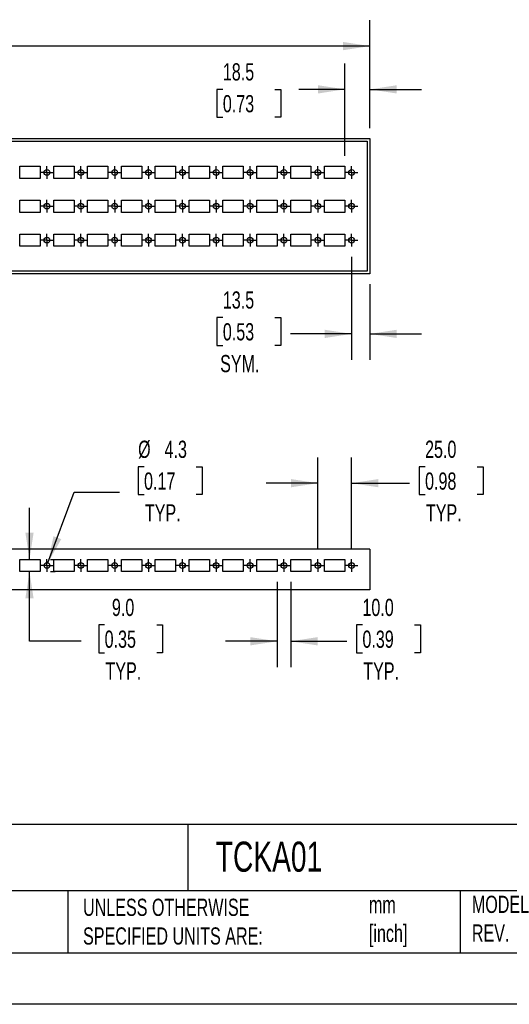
# Model space of a CAD drawing. Header units: millimetres. Extents: x 0 to 1676, y 0 to 1295.
# Tile 5 of 11: x 810 to 1172, y 0 to 727. Entities that reach past the tile are written whole.
import ezdxf

# ---------------------------------------------------------------- set-up
doc = ezdxf.new("R2010")
doc.units = ezdxf.units.MM
doc.header["$LTSCALE"] = 6
doc.linetypes.add('CENTERX2', pattern=[20.32, 12.7, -2.54, 2.54, -2.54])
doc.layers.add('CENTER', color=40, linetype='CENTERX2')
doc.layers.add('DIMENSIONS', color=140, linetype='Continuous', lineweight=25)
doc.layers.add('TEXT', color=140, linetype='Continuous', lineweight=25)
doc.styles.add('SLDTEXTSTYLE0', font='TXT', dxfattribs={"width": 0.7})
doc.dimstyles.new('SLDDIMSTYLE0', dxfattribs={"dimtxt": 12.948047, "dimasz": 19.812, "dimexe": 0, "dimexo": 0.0625, "dimgap": 3.237012, "dimtad": 0, "dimtih": 1, "dimtoh": 1, "dimdec": 1, "dimrnd": 1e-09, "dimzin": 4, "dimdsep": 46, "dimtxsty": 'SLDTEXTSTYLE0', "dimsah": 1, "dimcen": 0.09, "dimadec": 0, "dimazin": 1, "dimtfac": 1, "dimtdec": 1, "dimtmove": 0, "dimatfit": 0, "dimfxl": 0, "dimfrac": 2, "dimtolj": 1, "dimtzin": 12, "dimarcsym": 0})
doc.dimstyles.new('SLDDIMSTYLE1', dxfattribs={"dimtxt": 12.948047, "dimasz": 19.812, "dimexe": 0, "dimexo": 0.0625, "dimgap": 3.237012, "dimtad": 0, "dimtih": 1, "dimtoh": 1, "dimdec": 1, "dimrnd": 1e-09, "dimzin": 12, "dimdsep": 46, "dimtxsty": 'SLDTEXTSTYLE0', "dimsah": 1, "dimcen": 0, "dimadec": 0, "dimazin": 3, "dimtfac": 1, "dimtdec": 1, "dimtofl": 0, "dimtmove": 0, "dimatfit": 3, "dimfxl": 0, "dimfrac": 2, "dimtolj": 1, "dimtzin": 12, "dimarcsym": 0})
doc.dimstyles.new('SLDDIMSTYLE2', dxfattribs={"dimtxt": 12.948047, "dimasz": 19.812, "dimexe": 0, "dimexo": 0.0625, "dimgap": 3.237012, "dimtad": 0, "dimtih": 1, "dimtoh": 1, "dimdec": 1, "dimrnd": 1e-09, "dimzin": 12, "dimdsep": 46, "dimtxsty": 'SLDTEXTSTYLE0', "dimsah": 1, "dimcen": 0.09, "dimadec": 0, "dimazin": 3, "dimtfac": 1, "dimtdec": 1, "dimtmove": 0, "dimatfit": 0, "dimfxl": 0, "dimfrac": 2, "dimtolj": 1, "dimtzin": 12, "dimarcsym": 0})
doc.dimstyles.new('SLDDIMSTYLE3', dxfattribs={"dimtxt": 12.948047, "dimasz": 19.812, "dimexe": 0, "dimexo": 0.0625, "dimgap": 3.237012, "dimtad": 0, "dimtih": 1, "dimtoh": 1, "dimdec": 1, "dimrnd": 1e-09, "dimzin": 4, "dimdsep": 46, "dimtxsty": 'SLDTEXTSTYLE0', "dimsah": 1, "dimcen": 0.09, "dimadec": 0, "dimazin": 1, "dimtfac": 1, "dimtdec": 1, "dimtofl": 0, "dimtmove": 0, "dimatfit": 3, "dimfxl": 0, "dimfrac": 2, "dimtolj": 1, "dimtzin": 12, "dimarcsym": 0})

# ---------------------------------------------------------------- blocks, each defined once
blk = doc.blocks.new('_D_1')
at = {"layer": 'DIMENSIONS'}
for p, q in [((1030.57, 336.26), (1030.57, 403.83)), ((1055.57, 336.26), (1055.57, 403.83)), ((1109.84, 396.89), (1105.49, 396.89)), ((1105.49, 396.89), (1105.49, 376.31)), ((1148.31, 396.89), (1152.66, 396.89)), ((1152.66, 396.89), (1152.66, 376.31)), ((1030.57, 384.78), (992.47, 384.78)), ((1055.57, 384.78), (1098.24, 384.78)), ((1105.49, 376.31), (1109.84, 376.31)), ((1152.66, 376.31), (1148.31, 376.31))]:
    blk.add_line(p, q, dxfattribs=at)
for points in [[(1030.57, 384.78), (1010.76, 387.82), (1010.76, 381.73)], [(1055.57, 384.78), (1075.39, 381.73), (1075.39, 387.82)]]:
    blk.add_solid(points, dxfattribs=at)
at = {"layer": 'DIMENSIONS', "char_height": 12.7, "attachment_point": 1, "style": 'SLDTEXTSTYLE0'}
for s, insert in [('25.0', (1109.84, 416.16)), ('0.98', (1109.84, 392.68)), ('TYP.', (1110.46, 369.2))]:
    blk.add_mtext(s, dxfattribs=dict(at, insert=insert))
blk = doc.blocks.new('_D_2')
at = {"layer": 'DIMENSIONS'}
for p, q in [((1000.57, 311.85), (1000.57, 248.99)), ((1010.57, 311.85), (1010.57, 248.99)), ((1063.57, 280.15), (1059.22, 280.15)), ((1059.22, 280.15), (1059.22, 259.57)), ((1102.05, 280.15), (1106.39, 280.15)), ((1106.39, 280.15), (1106.39, 259.57)), ((1000.57, 268.04), (962.47, 268.04)), ((1010.57, 268.04), (1051.98, 268.04)), ((1059.22, 259.57), (1063.57, 259.57)), ((1106.39, 259.57), (1102.05, 259.57))]:
    blk.add_line(p, q, dxfattribs=at)
for points in [[(1000.57, 268.04), (980.76, 271.09), (980.76, 264.99)], [(1010.57, 268.04), (1030.39, 264.99), (1030.39, 271.09)]]:
    blk.add_solid(points, dxfattribs=at)
at = {"layer": 'DIMENSIONS', "char_height": 12.7, "attachment_point": 1, "style": 'SLDTEXTSTYLE0'}
for s, insert in [('10.0', (1063.57, 299.42)), ('0.39', (1063.57, 275.95)), ('TYP.', (1064.19, 252.47))]:
    blk.add_mtext(s, dxfattribs=dict(at, insert=insert))
blk = doc.blocks.new('_D_3')
at = {"layer": 'DIMENSIONS'}
for p, q in [((902.26, 396.89), (897.91, 396.89)), ((897.91, 396.89), (897.91, 376.31)), ((940.73, 396.89), (945.08, 396.89)), ((945.08, 396.89), (945.08, 376.31)), ((831.32, 325.97), (850.7, 378.09)), ((850.7, 378.09), (884.04, 378.09)), ((897.91, 376.31), (902.26, 376.31)), ((945.08, 376.31), (940.73, 376.31))]:
    blk.add_line(p, q, dxfattribs=at)
blk.add_solid([(831.32, 325.97), (841.08, 343.47), (835.36, 345.6)], dxfattribs=at)
at = {"layer": 'DIMENSIONS', "char_height": 12.7, "attachment_point": 1, "style": 'SLDTEXTSTYLE0'}
for s, insert in [('%%c', (897.87, 416.16)), ('4.3', (917.42, 416.16)), ('0.17', (902.26, 392.68)), ('TYP.', (902.88, 369.2))]:
    blk.add_mtext(s, dxfattribs=dict(at, insert=insert))
blk = doc.blocks.new('_D_4')
at = {"layer": 'DIMENSIONS'}
for p, q in [((817.65, 328.47), (817.65, 366.57)), ((833.19, 328.47), (836.7, 328.47)), ((817.65, 268.04), (817.65, 319.47)), ((833.19, 319.47), (836.7, 319.47)), ((873.15, 280.15), (868.8, 280.15)), ((868.8, 280.15), (868.8, 259.57)), ((911.62, 280.15), (915.97, 280.15)), ((915.97, 280.15), (915.97, 259.57)), ((855.75, 268.04), (817.65, 268.04)), ((868.8, 259.57), (873.15, 259.57)), ((915.97, 259.57), (911.62, 259.57))]:
    blk.add_line(p, q, dxfattribs=at)
for points in [[(817.65, 328.47), (820.7, 348.29), (814.61, 348.29)], [(817.65, 319.47), (814.61, 299.66), (820.7, 299.66)]]:
    blk.add_solid(points, dxfattribs=at)
at = {"layer": 'DIMENSIONS', "char_height": 12.7, "attachment_point": 1, "style": 'SLDTEXTSTYLE0'}
for s, insert in [('9.0', (878.53, 299.42)), ('0.35', (873.15, 275.95)), ('TYP.', (873.77, 252.47))]:
    blk.add_mtext(s, dxfattribs=dict(at, insert=insert))
blk = doc.blocks.new('SW_CENTERMARKSYMBOL_8')
at = {"layer": 'CENTER', "color": 0}
for p, q in [((-2.54, 0), (-4.665, 0)), ((0, 0), (-2.54, 0)), ((0, 2.54), (0, 4.665)), ((0, 0), (0, 2.54)), ((0, 0), (0, -2.54)), ((0, 0), (2.54, 0)), ((2.54, 0), (4.665, 0)), ((0, -2.54), (0, -4.665))]:
    blk.add_line(p, q, dxfattribs=at)
blk = doc.blocks.new('SW_CENTERMARKSYMBOL_9')
at = {"layer": 'CENTER', "color": 0}
for p, q in [((-2.54, 0), (-4.665, 0)), ((0, 0), (-2.54, 0)), ((0, 2.54), (0, 4.665)), ((0, 0), (0, 2.54)), ((0, 0), (0, -2.54)), ((0, 0), (2.54, 0)), ((2.54, 0), (4.665, 0)), ((0, -2.54), (0, -4.665))]:
    blk.add_line(p, q, dxfattribs=at)
blk = doc.blocks.new('SW_CENTERMARKSYMBOL_10')
at = {"layer": 'CENTER', "color": 0}
for p, q in [((-2.54, 0), (-4.665, 0)), ((0, 0), (-2.54, 0)), ((0, 2.54), (0, 4.665)), ((0, 0), (0, 2.54)), ((0, 0), (0, -2.54)), ((0, 0), (2.54, 0)), ((2.54, 0), (4.665, 0)), ((0, -2.54), (0, -4.665))]:
    blk.add_line(p, q, dxfattribs=at)
blk = doc.blocks.new('SW_CENTERMARKSYMBOL_11')
at = {"layer": 'CENTER', "color": 0}
for p, q in [((-2.54, 0), (-4.665, 0)), ((0, 0), (-2.54, 0)), ((0, 2.54), (0, 4.665)), ((0, 0), (0, 2.54)), ((0, 0), (0, -2.54)), ((0, 0), (2.54, 0)), ((2.54, 0), (4.665, 0)), ((0, -2.54), (0, -4.665))]:
    blk.add_line(p, q, dxfattribs=at)
blk = doc.blocks.new('SW_CENTERMARKSYMBOL_12')
at = {"layer": 'CENTER', "color": 0}
for p, q in [((-2.54, 0), (-4.665, 0)), ((0, 0), (-2.54, 0)), ((0, 2.54), (0, 4.665)), ((0, 0), (0, 2.54)), ((0, 0), (0, -2.54)), ((0, 0), (2.54, 0)), ((2.54, 0), (4.665, 0)), ((0, -2.54), (0, -4.665))]:
    blk.add_line(p, q, dxfattribs=at)
blk = doc.blocks.new('SW_CENTERMARKSYMBOL_13')
at = {"layer": 'CENTER', "color": 0}
for p, q in [((-2.54, 0), (-4.665, 0)), ((0, 0), (-2.54, 0)), ((0, 2.54), (0, 4.665)), ((0, 0), (0, 2.54)), ((0, 0), (0, -2.54)), ((0, 0), (2.54, 0)), ((2.54, 0), (4.665, 0)), ((0, -2.54), (0, -4.665))]:
    blk.add_line(p, q, dxfattribs=at)
blk = doc.blocks.new('SW_CENTERMARKSYMBOL_14')
at = {"layer": 'CENTER', "color": 0}
for p, q in [((-2.54, 0), (-4.665, 0)), ((0, 0), (-2.54, 0)), ((0, 2.54), (0, 4.665)), ((0, 0), (0, 2.54)), ((0, 0), (0, -2.54)), ((0, 0), (2.54, 0)), ((2.54, 0), (4.665, 0)), ((0, -2.54), (0, -4.665))]:
    blk.add_line(p, q, dxfattribs=at)
blk = doc.blocks.new('SW_CENTERMARKSYMBOL_15')
at = {"layer": 'CENTER', "color": 0}
for p, q in [((-2.54, 0), (-4.665, 0)), ((0, 0), (-2.54, 0)), ((0, 2.54), (0, 4.665)), ((0, 0), (0, 2.54)), ((0, 0), (0, -2.54)), ((0, 0), (2.54, 0)), ((2.54, 0), (4.665, 0)), ((0, -2.54), (0, -4.665))]:
    blk.add_line(p, q, dxfattribs=at)
blk = doc.blocks.new('SW_CENTERMARKSYMBOL_16')
at = {"layer": 'CENTER', "color": 0}
for p, q in [((-2.54, 0), (-4.665, 0)), ((0, 0), (-2.54, 0)), ((0, 2.54), (0, 4.665)), ((0, 0), (0, 2.54)), ((0, 0), (0, -2.54)), ((0, 0), (2.54, 0)), ((2.54, 0), (4.665, 0)), ((0, -2.54), (0, -4.665))]:
    blk.add_line(p, q, dxfattribs=at)
blk = doc.blocks.new('SW_CENTERMARKSYMBOL_17')
at = {"layer": 'CENTER', "color": 0}
for p, q in [((-2.54, 0), (-4.665, 0)), ((0, 0), (-2.54, 0)), ((0, 2.54), (0, 4.665)), ((0, 0), (0, 2.54)), ((0, 0), (0, -2.54)), ((0, 0), (2.54, 0)), ((2.54, 0), (4.665, 0)), ((0, -2.54), (0, -4.665))]:
    blk.add_line(p, q, dxfattribs=at)
blk = doc.blocks.new('_D_8')
at = {"layer": 'DIMENSIONS'}
for p, q in [((1050.57, 626.35), (1050.57, 694.59)), ((1069.07, 646.85), (1069.07, 694.59)), ((960.46, 675.54), (956.11, 675.54)), ((956.11, 675.54), (956.11, 654.96)), ((998.93, 675.54), (1003.28, 675.54)), ((1003.28, 675.54), (1003.28, 654.96)), ((1050.57, 675.54), (1016.48, 675.54)), ((1069.07, 675.54), (1107.17, 675.54)), ((956.11, 654.96), (960.46, 654.96)), ((1003.28, 654.96), (998.93, 654.96))]:
    blk.add_line(p, q, dxfattribs=at)
for points in [[(1050.57, 675.54), (1030.76, 678.59), (1030.76, 672.49)], [(1069.07, 675.54), (1088.89, 672.49), (1088.89, 678.59)]]:
    blk.add_solid(points, dxfattribs=at)
at = {"layer": 'DIMENSIONS', "char_height": 12.7, "attachment_point": 1, "style": 'SLDTEXTSTYLE0'}
for s, insert in [('18.5', (960.46, 694.81)), ('0.73', (960.46, 671.33))]:
    blk.add_mtext(s, dxfattribs=dict(at, insert=insert))
blk = doc.blocks.new('_D_9')
at = {"layer": 'DIMENSIONS'}
for p, q in [((167.07, 646.85), (167.07, 726.54)), ((1069.07, 646.85), (1069.07, 726.54)), ((167.07, 707.49), (587.48, 707.49)), ((605.02, 707.49), (600.68, 707.49)), ((600.68, 707.49), (600.68, 686.91)), ((654.27, 707.49), (658.62, 707.49)), ((658.62, 707.49), (658.62, 686.91)), ((1069.07, 707.49), (671.82, 707.49)), ((600.68, 686.91), (605.02, 686.91)), ((658.62, 686.91), (654.27, 686.91))]:
    blk.add_line(p, q, dxfattribs=at)
for points in [[(167.07, 707.49), (186.89, 704.44), (186.89, 710.54)], [(1069.07, 707.49), (1049.26, 710.54), (1049.26, 704.44)]]:
    blk.add_solid(points, dxfattribs=at)
at = {"layer": 'DIMENSIONS', "char_height": 12.7, "attachment_point": 1, "style": 'SLDTEXTSTYLE0'}
for s, insert in [('902.0', (605.02, 726.76)), ('35.51', (605.02, 703.28))]:
    blk.add_mtext(s, dxfattribs=dict(at, insert=insert))
blk = doc.blocks.new('_D_11')
at = {"layer": 'DIMENSIONS'}
for p, q in [((1055.57, 551.95), (1055.57, 475.95)), ((1069.07, 531.61), (1069.07, 475.95)), ((960.46, 507.12), (956.11, 507.12)), ((956.11, 507.12), (956.11, 486.54)), ((998.93, 507.12), (1003.28, 507.12)), ((1003.28, 507.12), (1003.28, 486.54)), ((1055.57, 495), (1010.53, 495)), ((1069.07, 495), (1107.17, 495)), ((956.11, 486.54), (960.46, 486.54)), ((1003.28, 486.54), (998.93, 486.54))]:
    blk.add_line(p, q, dxfattribs=at)
for points in [[(1055.57, 495), (1035.76, 498.05), (1035.76, 491.96)], [(1069.07, 495), (1088.89, 491.96), (1088.89, 498.05)]]:
    blk.add_solid(points, dxfattribs=at)
at = {"layer": 'DIMENSIONS', "char_height": 12.7, "attachment_point": 1, "style": 'SLDTEXTSTYLE0'}
for s, insert in [('13.5', (960.46, 526.39)), ('0.53', (960.46, 502.91)), ('SYM.', (958.48, 479.43))]:
    blk.add_mtext(s, dxfattribs=dict(at, insert=insert))
blk = doc.blocks.new('SW_CENTERMARKSYMBOL_63')
at = {"layer": 'CENTER', "color": 0}
for p, q in [((-2.54, 0), (-4.665, 0)), ((0, 0), (-2.54, 0)), ((0, 2.54), (0, 4.665)), ((0, 0), (0, 2.54)), ((0, 0), (0, -2.54)), ((0, 0), (2.54, 0)), ((2.54, 0), (4.665, 0)), ((0, -2.54), (0, -4.665))]:
    blk.add_line(p, q, dxfattribs=at)
blk = doc.blocks.new('SW_CENTERMARKSYMBOL_64')
at = {"layer": 'CENTER', "color": 0}
for p, q in [((-2.54, 0), (-4.665, 0)), ((0, 0), (-2.54, 0)), ((0, 2.54), (0, 4.665)), ((0, 0), (0, 2.54)), ((0, 0), (0, -2.54)), ((0, 0), (2.54, 0)), ((2.54, 0), (4.665, 0)), ((0, -2.54), (0, -4.665))]:
    blk.add_line(p, q, dxfattribs=at)
blk = doc.blocks.new('SW_CENTERMARKSYMBOL_65')
at = {"layer": 'CENTER', "color": 0}
for p, q in [((-2.54, 0), (-4.665, 0)), ((0, 0), (-2.54, 0)), ((0, 2.54), (0, 4.665)), ((0, 0), (0, 2.54)), ((0, 0), (0, -2.54)), ((0, 0), (2.54, 0)), ((2.54, 0), (4.665, 0)), ((0, -2.54), (0, -4.665))]:
    blk.add_line(p, q, dxfattribs=at)
blk = doc.blocks.new('SW_CENTERMARKSYMBOL_66')
at = {"layer": 'CENTER', "color": 0}
for p, q in [((-2.54, 0), (-4.665, 0)), ((0, 0), (-2.54, 0)), ((0, 2.54), (0, 4.665)), ((0, 0), (0, 2.54)), ((0, 0), (0, -2.54)), ((0, 0), (2.54, 0)), ((2.54, 0), (4.665, 0)), ((0, -2.54), (0, -4.665))]:
    blk.add_line(p, q, dxfattribs=at)
blk = doc.blocks.new('SW_CENTERMARKSYMBOL_67')
at = {"layer": 'CENTER', "color": 0}
for p, q in [((-2.54, 0), (-4.665, 0)), ((0, 0), (-2.54, 0)), ((0, 2.54), (0, 4.665)), ((0, 0), (0, 2.54)), ((0, 0), (0, -2.54)), ((0, 0), (2.54, 0)), ((2.54, 0), (4.665, 0)), ((0, -2.54), (0, -4.665))]:
    blk.add_line(p, q, dxfattribs=at)
blk = doc.blocks.new('SW_CENTERMARKSYMBOL_68')
at = {"layer": 'CENTER', "color": 0}
for p, q in [((-2.54, 0), (-4.665, 0)), ((0, 0), (-2.54, 0)), ((0, 2.54), (0, 4.665)), ((0, 0), (0, 2.54)), ((0, 0), (0, -2.54)), ((0, 0), (2.54, 0)), ((2.54, 0), (4.665, 0)), ((0, -2.54), (0, -4.665))]:
    blk.add_line(p, q, dxfattribs=at)
blk = doc.blocks.new('SW_CENTERMARKSYMBOL_69')
at = {"layer": 'CENTER', "color": 0}
for p, q in [((-2.54, 0), (-4.665, 0)), ((0, 0), (-2.54, 0)), ((0, 2.54), (0, 4.665)), ((0, 0), (0, 2.54)), ((0, 0), (0, -2.54)), ((0, 0), (2.54, 0)), ((2.54, 0), (4.665, 0)), ((0, -2.54), (0, -4.665))]:
    blk.add_line(p, q, dxfattribs=at)
blk = doc.blocks.new('SW_CENTERMARKSYMBOL_70')
at = {"layer": 'CENTER', "color": 0}
for p, q in [((-2.54, 0), (-4.665, 0)), ((0, 0), (-2.54, 0)), ((0, 2.54), (0, 4.665)), ((0, 0), (0, 2.54)), ((0, 0), (0, -2.54)), ((0, 0), (2.54, 0)), ((2.54, 0), (4.665, 0)), ((0, -2.54), (0, -4.665))]:
    blk.add_line(p, q, dxfattribs=at)
blk = doc.blocks.new('SW_CENTERMARKSYMBOL_71')
at = {"layer": 'CENTER', "color": 0}
for p, q in [((-2.54, 0), (-4.665, 0)), ((0, 0), (-2.54, 0)), ((0, 2.54), (0, 4.665)), ((0, 0), (0, 2.54)), ((0, 0), (0, -2.54)), ((0, 0), (2.54, 0)), ((2.54, 0), (4.665, 0)), ((0, -2.54), (0, -4.665))]:
    blk.add_line(p, q, dxfattribs=at)
blk = doc.blocks.new('SW_CENTERMARKSYMBOL_72')
at = {"layer": 'CENTER', "color": 0}
for p, q in [((-2.54, 0), (-4.665, 0)), ((0, 0), (-2.54, 0)), ((0, 2.54), (0, 4.665)), ((0, 0), (0, 2.54)), ((0, 0), (0, -2.54)), ((0, 0), (2.54, 0)), ((2.54, 0), (4.665, 0)), ((0, -2.54), (0, -4.665))]:
    blk.add_line(p, q, dxfattribs=at)
blk = doc.blocks.new('SW_CENTERMARKSYMBOL_73')
at = {"layer": 'CENTER', "color": 0}
for p, q in [((-2.54, 0), (-4.665, 0)), ((0, 0), (-2.54, 0)), ((0, 2.54), (0, 4.665)), ((0, 0), (0, 2.54)), ((0, 0), (0, -2.54)), ((0, 0), (2.54, 0)), ((2.54, 0), (4.665, 0)), ((0, -2.54), (0, -4.665))]:
    blk.add_line(p, q, dxfattribs=at)
blk = doc.blocks.new('SW_CENTERMARKSYMBOL_74')
at = {"layer": 'CENTER', "color": 0}
for p, q in [((-2.54, 0), (-4.665, 0)), ((0, 0), (-2.54, 0)), ((0, 2.54), (0, 4.665)), ((0, 0), (0, 2.54)), ((0, 0), (0, -2.54)), ((0, 0), (2.54, 0)), ((2.54, 0), (4.665, 0)), ((0, -2.54), (0, -4.665))]:
    blk.add_line(p, q, dxfattribs=at)
blk = doc.blocks.new('SW_CENTERMARKSYMBOL_75')
at = {"layer": 'CENTER', "color": 0}
for p, q in [((-2.54, 0), (-4.665, 0)), ((0, 0), (-2.54, 0)), ((0, 2.54), (0, 4.665)), ((0, 0), (0, 2.54)), ((0, 0), (0, -2.54)), ((0, 0), (2.54, 0)), ((2.54, 0), (4.665, 0)), ((0, -2.54), (0, -4.665))]:
    blk.add_line(p, q, dxfattribs=at)
blk = doc.blocks.new('SW_CENTERMARKSYMBOL_76')
at = {"layer": 'CENTER', "color": 0}
for p, q in [((-2.54, 0), (-4.665, 0)), ((0, 0), (-2.54, 0)), ((0, 2.54), (0, 4.665)), ((0, 0), (0, 2.54)), ((0, 0), (0, -2.54)), ((0, 0), (2.54, 0)), ((2.54, 0), (4.665, 0)), ((0, -2.54), (0, -4.665))]:
    blk.add_line(p, q, dxfattribs=at)
blk = doc.blocks.new('SW_CENTERMARKSYMBOL_77')
at = {"layer": 'CENTER', "color": 0}
for p, q in [((-2.54, 0), (-4.665, 0)), ((0, 0), (-2.54, 0)), ((0, 2.54), (0, 4.665)), ((0, 0), (0, 2.54)), ((0, 0), (0, -2.54)), ((0, 0), (2.54, 0)), ((2.54, 0), (4.665, 0)), ((0, -2.54), (0, -4.665))]:
    blk.add_line(p, q, dxfattribs=at)
blk = doc.blocks.new('SW_CENTERMARKSYMBOL_78')
at = {"layer": 'CENTER', "color": 0}
for p, q in [((-2.54, 0), (-4.665, 0)), ((0, 0), (-2.54, 0)), ((0, 2.54), (0, 4.665)), ((0, 0), (0, 2.54)), ((0, 0), (0, -2.54)), ((0, 0), (2.54, 0)), ((2.54, 0), (4.665, 0)), ((0, -2.54), (0, -4.665))]:
    blk.add_line(p, q, dxfattribs=at)
blk = doc.blocks.new('SW_CENTERMARKSYMBOL_79')
at = {"layer": 'CENTER', "color": 0}
for p, q in [((-2.54, 0), (-4.665, 0)), ((0, 0), (-2.54, 0)), ((0, 2.54), (0, 4.665)), ((0, 0), (0, 2.54)), ((0, 0), (0, -2.54)), ((0, 0), (2.54, 0)), ((2.54, 0), (4.665, 0)), ((0, -2.54), (0, -4.665))]:
    blk.add_line(p, q, dxfattribs=at)
blk = doc.blocks.new('SW_CENTERMARKSYMBOL_80')
at = {"layer": 'CENTER', "color": 0}
for p, q in [((-2.54, 0), (-4.665, 0)), ((0, 0), (-2.54, 0)), ((0, 2.54), (0, 4.665)), ((0, 0), (0, 2.54)), ((0, 0), (0, -2.54)), ((0, 0), (2.54, 0)), ((2.54, 0), (4.665, 0)), ((0, -2.54), (0, -4.665))]:
    blk.add_line(p, q, dxfattribs=at)
blk = doc.blocks.new('SW_CENTERMARKSYMBOL_81')
at = {"layer": 'CENTER', "color": 0}
for p, q in [((-2.54, 0), (-4.665, 0)), ((0, 0), (-2.54, 0)), ((0, 2.54), (0, 4.665)), ((0, 0), (0, 2.54)), ((0, 0), (0, -2.54)), ((0, 0), (2.54, 0)), ((2.54, 0), (4.665, 0)), ((0, -2.54), (0, -4.665))]:
    blk.add_line(p, q, dxfattribs=at)
blk = doc.blocks.new('SW_CENTERMARKSYMBOL_82')
at = {"layer": 'CENTER', "color": 0}
for p, q in [((-2.54, 0), (-4.665, 0)), ((0, 0), (-2.54, 0)), ((0, 2.54), (0, 4.665)), ((0, 0), (0, 2.54)), ((0, 0), (0, -2.54)), ((0, 0), (2.54, 0)), ((2.54, 0), (4.665, 0)), ((0, -2.54), (0, -4.665))]:
    blk.add_line(p, q, dxfattribs=at)
blk = doc.blocks.new('SW_CENTERMARKSYMBOL_83')
at = {"layer": 'CENTER', "color": 0}
for p, q in [((-2.54, 0), (-4.665, 0)), ((0, 0), (-2.54, 0)), ((0, 2.54), (0, 4.665)), ((0, 0), (0, 2.54)), ((0, 0), (0, -2.54)), ((0, 0), (2.54, 0)), ((2.54, 0), (4.665, 0)), ((0, -2.54), (0, -4.665))]:
    blk.add_line(p, q, dxfattribs=at)
blk = doc.blocks.new('SW_CENTERMARKSYMBOL_84')
at = {"layer": 'CENTER', "color": 0}
for p, q in [((-2.54, 0), (-4.665, 0)), ((0, 0), (-2.54, 0)), ((0, 2.54), (0, 4.665)), ((0, 0), (0, 2.54)), ((0, 0), (0, -2.54)), ((0, 0), (2.54, 0)), ((2.54, 0), (4.665, 0)), ((0, -2.54), (0, -4.665))]:
    blk.add_line(p, q, dxfattribs=at)
blk = doc.blocks.new('SW_CENTERMARKSYMBOL_85')
at = {"layer": 'CENTER', "color": 0}
for p, q in [((-2.54, 0), (-4.665, 0)), ((0, 0), (-2.54, 0)), ((0, 2.54), (0, 4.665)), ((0, 0), (0, 2.54)), ((0, 0), (0, -2.54)), ((0, 0), (2.54, 0)), ((2.54, 0), (4.665, 0)), ((0, -2.54), (0, -4.665))]:
    blk.add_line(p, q, dxfattribs=at)
blk = doc.blocks.new('SW_CENTERMARKSYMBOL_86')
at = {"layer": 'CENTER', "color": 0}
for p, q in [((-2.54, 0), (-4.665, 0)), ((0, 0), (-2.54, 0)), ((0, 2.54), (0, 4.665)), ((0, 0), (0, 2.54)), ((0, 0), (0, -2.54)), ((0, 0), (2.54, 0)), ((2.54, 0), (4.665, 0)), ((0, -2.54), (0, -4.665))]:
    blk.add_line(p, q, dxfattribs=at)
blk = doc.blocks.new('SW_CENTERMARKSYMBOL_87')
at = {"layer": 'CENTER', "color": 0}
for p, q in [((-2.54, 0), (-4.665, 0)), ((0, 0), (-2.54, 0)), ((0, 2.54), (0, 4.665)), ((0, 0), (0, 2.54)), ((0, 0), (0, -2.54)), ((0, 0), (2.54, 0)), ((2.54, 0), (4.665, 0)), ((0, -2.54), (0, -4.665))]:
    blk.add_line(p, q, dxfattribs=at)
blk = doc.blocks.new('SW_CENTERMARKSYMBOL_88')
at = {"layer": 'CENTER', "color": 0}
for p, q in [((-2.54, 0), (-4.665, 0)), ((0, 0), (-2.54, 0)), ((0, 2.54), (0, 4.665)), ((0, 0), (0, 2.54)), ((0, 0), (0, -2.54)), ((0, 0), (2.54, 0)), ((2.54, 0), (4.665, 0)), ((0, -2.54), (0, -4.665))]:
    blk.add_line(p, q, dxfattribs=at)
blk = doc.blocks.new('SW_CENTERMARKSYMBOL_89')
at = {"layer": 'CENTER', "color": 0}
for p, q in [((-2.54, 0), (-4.665, 0)), ((0, 0), (-2.54, 0)), ((0, 2.54), (0, 4.665)), ((0, 0), (0, 2.54)), ((0, 0), (0, -2.54)), ((0, 0), (2.54, 0)), ((2.54, 0), (4.665, 0)), ((0, -2.54), (0, -4.665))]:
    blk.add_line(p, q, dxfattribs=at)
blk = doc.blocks.new('SW_CENTERMARKSYMBOL_90')
at = {"layer": 'CENTER', "color": 0}
for p, q in [((-2.54, 0), (-4.665, 0)), ((0, 0), (-2.54, 0)), ((0, 2.54), (0, 4.665)), ((0, 0), (0, 2.54)), ((0, 0), (0, -2.54)), ((0, 0), (2.54, 0)), ((2.54, 0), (4.665, 0)), ((0, -2.54), (0, -4.665))]:
    blk.add_line(p, q, dxfattribs=at)
blk = doc.blocks.new('SW_CENTERMARKSYMBOL_91')
at = {"layer": 'CENTER', "color": 0}
for p, q in [((-2.54, 0), (-4.665, 0)), ((0, 0), (-2.54, 0)), ((0, 2.54), (0, 4.665)), ((0, 0), (0, 2.54)), ((0, 0), (0, -2.54)), ((0, 0), (2.54, 0)), ((2.54, 0), (4.665, 0)), ((0, -2.54), (0, -4.665))]:
    blk.add_line(p, q, dxfattribs=at)
blk = doc.blocks.new('SW_CENTERMARKSYMBOL_92')
at = {"layer": 'CENTER', "color": 0}
for p, q in [((-2.54, 0), (-4.665, 0)), ((0, 0), (-2.54, 0)), ((0, 2.54), (0, 4.665)), ((0, 0), (0, 2.54)), ((0, 0), (0, -2.54)), ((0, 0), (2.54, 0)), ((2.54, 0), (4.665, 0)), ((0, -2.54), (0, -4.665))]:
    blk.add_line(p, q, dxfattribs=at)

msp = doc.modelspace()

# ---------------------------------------------------------------- linework, layer by layer
for p, q in [((167.07, 639.23), (1069.07, 639.23)), ((169.07, 637.23), (1067.07, 637.23)), ((1067.07, 637.23), (1067.07, 541.23)), ((1069.07, 639.23), (1069.07, 539.23)), ((810.57, 618.73), (825.57, 618.73)), ((810.57, 609.73), (810.57, 618.73)), ((825.57, 618.73), (825.57, 609.73)), ((835.57, 618.73), (850.57, 618.73)), ((835.57, 609.73), (835.57, 618.73)), ((850.57, 618.73), (850.57, 609.73)), ((860.57, 618.73), (875.57, 618.73)), ((860.57, 609.73), (860.57, 618.73)), ((875.57, 618.73), (875.57, 609.73)), ((885.57, 618.73), (900.57, 618.73)), ((885.57, 609.73), (885.57, 618.73)), ((900.57, 618.73), (900.57, 609.73)), ((910.57, 618.73), (925.57, 618.73)), ((910.57, 609.73), (910.57, 618.73)), ((925.57, 618.73), (925.57, 609.73)), ((935.57, 618.73), (950.57, 618.73)), ((935.57, 609.73), (935.57, 618.73)), ((950.57, 618.73), (950.57, 609.73)), ((960.57, 618.73), (975.57, 618.73)), ((960.57, 609.73), (960.57, 618.73)), ((975.57, 618.73), (975.57, 609.73)), ((985.57, 618.73), (1000.57, 618.73)), ((985.57, 609.73), (985.57, 618.73)), ((1000.57, 618.73), (1000.57, 609.73)), ((1010.57, 618.73), (1025.57, 618.73)), ((1010.57, 609.73), (1010.57, 618.73)), ((1025.57, 618.73), (1025.57, 609.73)), ((1035.57, 618.73), (1050.57, 618.73)), ((1035.57, 609.73), (1035.57, 618.73)), ((1050.57, 618.73), (1050.57, 609.73)), ((825.57, 609.73), (810.57, 609.73)), ((850.57, 609.73), (835.57, 609.73)), ((875.57, 609.73), (860.57, 609.73)), ((900.57, 609.73), (885.57, 609.73)), ((925.57, 609.73), (910.57, 609.73)), ((950.57, 609.73), (935.57, 609.73)), ((975.57, 609.73), (960.57, 609.73)), ((1000.57, 609.73), (985.57, 609.73)), ((1025.57, 609.73), (1010.57, 609.73)), ((1050.57, 609.73), (1035.57, 609.73)), ((810.57, 593.73), (825.57, 593.73)), ((810.57, 584.73), (810.57, 593.73)), ((825.57, 593.73), (825.57, 584.73)), ((835.57, 593.73), (850.57, 593.73)), ((835.57, 584.73), (835.57, 593.73)), ((850.57, 593.73), (850.57, 584.73)), ((860.57, 593.73), (875.57, 593.73)), ((860.57, 584.73), (860.57, 593.73)), ((875.57, 593.73), (875.57, 584.73)), ((885.57, 593.73), (900.57, 593.73)), ((885.57, 584.73), (885.57, 593.73)), ((900.57, 593.73), (900.57, 584.73)), ((910.57, 593.73), (925.57, 593.73)), ((910.57, 584.73), (910.57, 593.73)), ((925.57, 593.73), (925.57, 584.73)), ((935.57, 593.73), (950.57, 593.73)), ((935.57, 584.73), (935.57, 593.73)), ((950.57, 593.73), (950.57, 584.73)), ((960.57, 593.73), (975.57, 593.73)), ((960.57, 584.73), (960.57, 593.73)), ((975.57, 593.73), (975.57, 584.73)), ((985.57, 593.73), (1000.57, 593.73)), ((985.57, 584.73), (985.57, 593.73)), ((1000.57, 593.73), (1000.57, 584.73)), ((1010.57, 593.73), (1025.57, 593.73)), ((1010.57, 584.73), (1010.57, 593.73)), ((1025.57, 593.73), (1025.57, 584.73)), ((1035.57, 593.73), (1050.57, 593.73)), ((1035.57, 584.73), (1035.57, 593.73)), ((1050.57, 593.73), (1050.57, 584.73)), ((825.57, 584.73), (810.57, 584.73)), ((850.57, 584.73), (835.57, 584.73)), ((875.57, 584.73), (860.57, 584.73)), ((900.57, 584.73), (885.57, 584.73)), ((925.57, 584.73), (910.57, 584.73)), ((950.57, 584.73), (935.57, 584.73)), ((975.57, 584.73), (960.57, 584.73)), ((1000.57, 584.73), (985.57, 584.73)), ((1025.57, 584.73), (1010.57, 584.73)), ((1050.57, 584.73), (1035.57, 584.73)), ((810.57, 568.73), (825.57, 568.73)), ((810.57, 559.73), (810.57, 568.73)), ((825.57, 568.73), (825.57, 559.73)), ((835.57, 568.73), (850.57, 568.73)), ((835.57, 559.73), (835.57, 568.73)), ((850.57, 568.73), (850.57, 559.73)), ((860.57, 568.73), (875.57, 568.73)), ((860.57, 559.73), (860.57, 568.73)), ((875.57, 568.73), (875.57, 559.73)), ((885.57, 568.73), (900.57, 568.73)), ((885.57, 559.73), (885.57, 568.73)), ((900.57, 568.73), (900.57, 559.73)), ((910.57, 568.73), (925.57, 568.73)), ((910.57, 559.73), (910.57, 568.73)), ((925.57, 568.73), (925.57, 559.73)), ((935.57, 568.73), (950.57, 568.73)), ((935.57, 559.73), (935.57, 568.73)), ((950.57, 568.73), (950.57, 559.73)), ((960.57, 568.73), (975.57, 568.73)), ((960.57, 559.73), (960.57, 568.73)), ((975.57, 568.73), (975.57, 559.73)), ((985.57, 568.73), (1000.57, 568.73)), ((985.57, 559.73), (985.57, 568.73)), ((1000.57, 568.73), (1000.57, 559.73)), ((1010.57, 568.73), (1025.57, 568.73)), ((1010.57, 559.73), (1010.57, 568.73)), ((1025.57, 568.73), (1025.57, 559.73)), ((1035.57, 568.73), (1050.57, 568.73)), ((1035.57, 559.73), (1035.57, 568.73)), ((1050.57, 568.73), (1050.57, 559.73)), ((825.57, 559.73), (810.57, 559.73)), ((850.57, 559.73), (835.57, 559.73)), ((875.57, 559.73), (860.57, 559.73)), ((900.57, 559.73), (885.57, 559.73)), ((925.57, 559.73), (910.57, 559.73)), ((950.57, 559.73), (935.57, 559.73)), ((975.57, 559.73), (960.57, 559.73)), ((1000.57, 559.73), (985.57, 559.73)), ((1025.57, 559.73), (1010.57, 559.73)), ((1050.57, 559.73), (1035.57, 559.73)), ((1069.07, 539.23), (167.07, 539.23)), ((1067.07, 541.23), (169.07, 541.23)), ((1069.07, 335.97), (167.07, 335.97)), ((1069.07, 335.97), (1069.07, 305.97)), ((810.57, 328.47), (825.57, 328.47)), ((810.57, 319.47), (810.57, 328.47)), ((825.57, 328.47), (825.57, 319.47)), ((835.57, 328.47), (850.57, 328.47)), ((835.57, 319.47), (835.57, 328.47)), ((850.57, 328.47), (850.57, 319.47)), ((860.57, 328.47), (875.57, 328.47)), ((860.57, 319.47), (860.57, 328.47)), ((875.57, 328.47), (875.57, 319.47)), ((885.57, 328.47), (900.57, 328.47)), ((885.57, 319.47), (885.57, 328.47)), ((900.57, 328.47), (900.57, 319.47)), ((910.57, 328.47), (925.57, 328.47)), ((910.57, 319.47), (910.57, 328.47)), ((925.57, 328.47), (925.57, 319.47)), ((935.57, 328.47), (950.57, 328.47)), ((935.57, 319.47), (935.57, 328.47)), ((950.57, 328.47), (950.57, 319.47)), ((960.57, 328.47), (975.57, 328.47)), ((960.57, 319.47), (960.57, 328.47)), ((975.57, 328.47), (975.57, 319.47)), ((985.57, 328.47), (1000.57, 328.47)), ((985.57, 319.47), (985.57, 328.47)), ((1000.57, 328.47), (1000.57, 319.47)), ((1010.57, 328.47), (1025.57, 328.47)), ((1010.57, 319.47), (1010.57, 328.47)), ((1025.57, 328.47), (1025.57, 319.47)), ((1035.57, 328.47), (1050.57, 328.47)), ((1035.57, 319.47), (1035.57, 328.47)), ((1050.57, 328.47), (1050.57, 319.47)), ((825.57, 319.47), (810.57, 319.47)), ((850.57, 319.47), (835.57, 319.47)), ((875.57, 319.47), (860.57, 319.47)), ((900.57, 319.47), (885.57, 319.47)), ((925.57, 319.47), (910.57, 319.47)), ((950.57, 319.47), (935.57, 319.47)), ((975.57, 319.47), (960.57, 319.47)), ((1000.57, 319.47), (985.57, 319.47)), ((1025.57, 319.47), (1010.57, 319.47)), ((1050.57, 319.47), (1035.57, 319.47)), ((1069.07, 305.97), (167.07, 305.97))]:
    msp.add_line(p, q)
at = {"color": 7, "linetype": 'Continuous'}
msp.add_line((1676.41, 0.02), (0.01, 0.02), dxfattribs=at)
for centre, radius in [((830.57, 614.23), 2.13), ((855.57, 614.23), 2.13), ((880.57, 614.23), 2.13), ((905.57, 614.23), 2.13), ((930.57, 614.23), 2.13), ((955.57, 614.23), 2.13), ((980.57, 614.23), 2.13), ((1005.57, 614.23), 2.13), ((1030.57, 614.23), 2.13), ((1055.57, 614.23), 2.13), ((830.57, 589.23), 2.13), ((855.57, 589.23), 2.13), ((880.57, 589.23), 2.13), ((905.57, 589.23), 2.13), ((930.57, 589.23), 2.13), ((955.57, 589.23), 2.13), ((980.57, 589.23), 2.13), ((1005.57, 589.23), 2.13), ((1030.57, 589.23), 2.13), ((1055.57, 589.23), 2.13), ((830.57, 564.23), 2.13), ((855.57, 564.23), 2.13), ((880.57, 564.23), 2.13), ((905.57, 564.23), 2.13), ((930.57, 564.23), 2.13), ((955.57, 564.23), 2.13), ((980.57, 564.23), 2.13), ((1005.57, 564.23), 2.13), ((1030.57, 564.23), 2.13), ((1055.57, 564.23), 2.13), ((830.57, 323.97), 2.12), ((855.57, 323.97), 2.12), ((880.57, 323.97), 2.12), ((905.57, 323.97), 2.12), ((930.57, 323.97), 2.12), ((955.57, 323.97), 2.12), ((980.57, 323.97), 2.12), ((1005.57, 323.97), 2.12), ((1030.57, 323.97), 2.12), ((1055.57, 323.97), 2.12)]:
    msp.add_circle(centre, radius)
at = {"layer": 'TEXT'}
for p, q in [((1638.3, 132.76), (38.1, 132.76)), ((934.55, 132.76), (934.55, 83.82)), ((1638.3, 83.82), (38.1, 83.82)), ((845.99, 83.82), (845.99, 38.1)), ((1135.8, 83.82), (1135.8, 38.1)), ((38.1, 38.1), (1638.3, 38.1))]:
    msp.add_line(p, q, dxfattribs=at)

# ---------------------------------------------------------------- block references
at = {"layer": 'CENTER'}
for name, p in [('SW_CENTERMARKSYMBOL_65', (830.57, 614.23)), ('SW_CENTERMARKSYMBOL_68', (855.57, 614.23)), ('SW_CENTERMARKSYMBOL_71', (880.57, 614.23)), ('SW_CENTERMARKSYMBOL_74', (905.57, 614.23)), ('SW_CENTERMARKSYMBOL_77', (930.57, 614.23)), ('SW_CENTERMARKSYMBOL_80', (955.57, 614.23)), ('SW_CENTERMARKSYMBOL_83', (980.57, 614.23)), ('SW_CENTERMARKSYMBOL_86', (1005.57, 614.23)), ('SW_CENTERMARKSYMBOL_89', (1030.57, 614.23)), ('SW_CENTERMARKSYMBOL_92', (1055.57, 614.23)), ('SW_CENTERMARKSYMBOL_63', (830.57, 589.23)), ('SW_CENTERMARKSYMBOL_66', (855.57, 589.23)), ('SW_CENTERMARKSYMBOL_69', (880.57, 589.23)), ('SW_CENTERMARKSYMBOL_72', (905.57, 589.23)), ('SW_CENTERMARKSYMBOL_75', (930.57, 589.23)), ('SW_CENTERMARKSYMBOL_78', (955.57, 589.23)), ('SW_CENTERMARKSYMBOL_81', (980.57, 589.23)), ('SW_CENTERMARKSYMBOL_84', (1005.57, 589.23)), ('SW_CENTERMARKSYMBOL_87', (1030.57, 589.23)), ('SW_CENTERMARKSYMBOL_90', (1055.57, 589.23)), ('SW_CENTERMARKSYMBOL_64', (830.57, 564.23)), ('SW_CENTERMARKSYMBOL_67', (855.57, 564.23)), ('SW_CENTERMARKSYMBOL_70', (880.57, 564.23)), ('SW_CENTERMARKSYMBOL_73', (905.57, 564.23)), ('SW_CENTERMARKSYMBOL_76', (930.57, 564.23)), ('SW_CENTERMARKSYMBOL_79', (955.57, 564.23)), ('SW_CENTERMARKSYMBOL_82', (980.57, 564.23)), ('SW_CENTERMARKSYMBOL_85', (1005.57, 564.23)), ('SW_CENTERMARKSYMBOL_88', (1030.57, 564.23)), ('SW_CENTERMARKSYMBOL_91', (1055.57, 564.23)), ('SW_CENTERMARKSYMBOL_8', (830.57, 323.97)), ('SW_CENTERMARKSYMBOL_9', (855.57, 323.97)), ('SW_CENTERMARKSYMBOL_10', (880.57, 323.97)), ('SW_CENTERMARKSYMBOL_11', (905.57, 323.97)), ('SW_CENTERMARKSYMBOL_12', (930.57, 323.97)), ('SW_CENTERMARKSYMBOL_13', (955.57, 323.97)), ('SW_CENTERMARKSYMBOL_14', (980.57, 323.97)), ('SW_CENTERMARKSYMBOL_15', (1005.57, 323.97)), ('SW_CENTERMARKSYMBOL_16', (1030.57, 323.97)), ('SW_CENTERMARKSYMBOL_17', (1055.57, 323.97))]:
    msp.add_blockref(name, p, dxfattribs=at)

# ---------------------------------------------------------------- texts
at = {"layer": 'TEXT', "attachment_point": 1, "style": 'SLDTEXTSTYLE0'}
for s, insert, char_height in [('TCKA01', (955.25, 120.14), 22.225), ('MODEL ^JREV.', (1144.4, 80.18), 12.7), ('UNLESS OTHERWISE ^JSPECIFIED UNITS ARE:', (857.21, 77.98), 12.7), ('mm^J[inch]', (1068.38, 79.97), 12.7)]:
    msp.add_mtext(s, dxfattribs=dict(at, insert=insert, char_height=char_height))

# ---------------------------------------------------------------- dimensions: what is measured, and where the dimension line sits
at = {"layer": 'DIMENSIONS'}
for base, p1, p2, dimstyle, picture, middle in [((1069.07, 707.49), (167.07, 639.23), (1069.07, 639.23), 'SLDDIMSTYLE3', '_D_9', (629.65, 707.49)), ((1050.57, 675.54), (1069.07, 639.23), (1050.57, 618.73), 'SLDDIMSTYLE2', '_D_8', (979.69, 675.54))]:
    dim = msp.add_linear_dim(base=base, p1=p1, p2=p2, dimstyle=dimstyle, dxfattribs=at)
    dim.commit()
    dim.dimension.update_dxf_attribs({"geometry": picture, "text_midpoint": middle, "dimtype": 160})
for base, p1, p2, text, dimstyle, picture, middle in [((1055.57, 495), (1069.07, 539.23), (1055.57, 559.57), '<>\\PSYM.', 'SLDDIMSTYLE2', '_D_11', (979.69, 495)), ((1055.57, 384.78), (1030.57, 328.64), (1055.57, 328.64), '<>\\PTYP.', 'SLDDIMSTYLE0', '_D_1', (1129.07, 384.78)), ((1010.57, 268.04), (1000.57, 319.47), (1010.57, 319.47), '<>\\PTYP.', 'SLDDIMSTYLE0', '_D_2', (1082.81, 268.04))]:
    dim = msp.add_linear_dim(base=base, p1=p1, p2=p2, text=text, dimstyle=dimstyle, dxfattribs=at)
    dim.commit()
    dim.dimension.update_dxf_attribs({"geometry": picture, "text_midpoint": middle, "dimtype": 160})
dim = msp.add_diameter_dim_2p(p1=(829.83, 321.98), p2=(831.32, 325.97), text='<>\\PTYP.', dimstyle='SLDDIMSTYLE1', dxfattribs=at)
dim.commit()
dim.dimension.update_dxf_attribs({"geometry": '_D_3', "text_midpoint": (921.5, 384.78), "dimtype": 163})
dim = msp.add_linear_dim(base=(817.65, 319.47), p1=(810.57, 328.47), p2=(810.57, 319.47), angle=90, text='<>\\PTYP.', dimstyle='SLDDIMSTYLE0', dxfattribs=at)
dim.commit()
dim.dimension.update_dxf_attribs({"geometry": '_D_4', "text_midpoint": (817.65, 268.04), "dimtype": 160})

doc.saveas('drawing.dxf')
